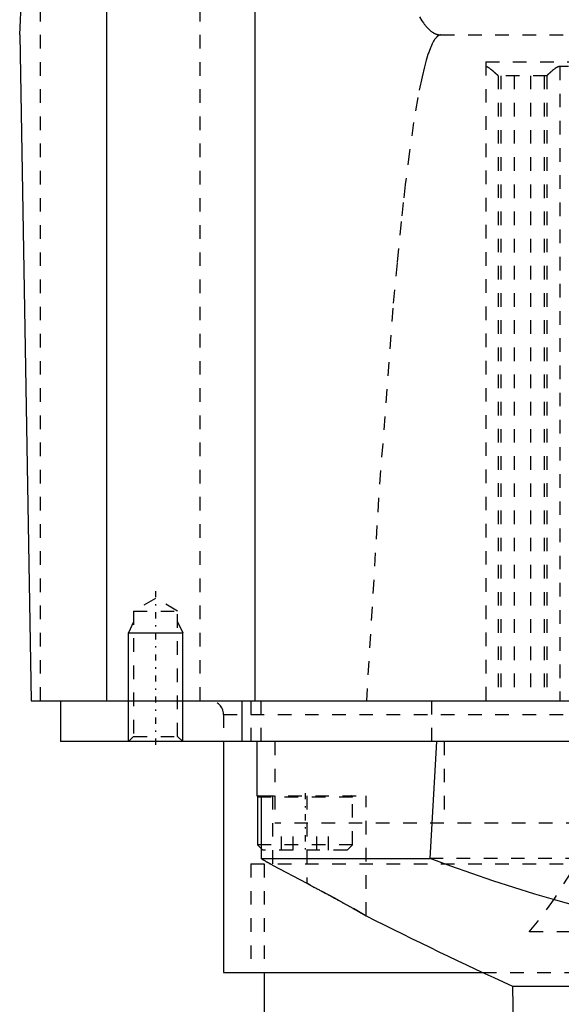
# Model space of a CAD drawing. Extents: x -70 to 70, y -1 to 571.
# Tile 3 of 13: x -58 to -18, y 180 to 253. Entities that reach past the tile are written whole.
import ezdxf

# ---------------------------------------------------------------- set-up
doc = ezdxf.new("R2010")
doc.units = 0
doc.linetypes.add('CENTER', pattern=[1.5, 0.45, -0.5, 0.05, -0.5])
doc.linetypes.add('DASHED', pattern=[2, 1, -1])
for name, color, linetype in [('AM_0', 7, 'CONTINUOUS'), ('AM_10', 7, 'CONTINUOUS'), ('AM_3', 7, 'DASHED'), ('AM_7', 7, 'CENTER')]:
    doc.layers.add(name, color=color, linetype=linetype)

msp = doc.modelspace()

# ---------------------------------------------------------------- linework, layer by layer
at = {"layer": 'AM_0', "color": 7, "linetype": 'CONTINUOUS'}
for p, q in [((-58, 251.5), (-50.806, 388.762)), ((-51.584, 202.5), (-51.584, 373.93)), ((-40.682, 202.5), (-40.682, 343.659)), ((-58, 251.5), (-57.145, 202.5)), ((-57.145, 202.5), (-0.158, 202.5)), ((-55, 202.5), (-55, 199.5)), ((-41.645, 202.5), (-41.645, 199.5)), ((55, 199.5), (-55, 199.5)), ((-43, 199.5), (-43, 182.5)), ((-40.559, 199.5), (-40.559, 195.5)), ((-27.783, 190.893), (-27.295, 199.5)), ((-40.559, 195.5), (-40.238, 195.5)), ((-40.5, 195.4), (-40.5, 191.9)), ((-40.239, 195.4), (-40.5, 195.4)), ((-40.238, 195.5), (-40.238, 190.893)), ((-40.5, 191.9), (-40.238, 191.638)), ((-40.239, 191.9), (-40.5, 191.9)), ((-40.238, 190.893), (-27.783, 190.893)), ((-39.389, 190.403), (-36.871, 189.067)), ((-34.118, 187.584), (-34.856, 187.989)), ((-32.5, 186.671), (-32.568, 186.71)), ((-43, 182.5), (-23.911, 182.5)), ((-40, 182.5), (-40, 178)), ((-21.744, 181.5), (-21.508, 168)), ((-21.744, 181.5), (21.744, 181.5))]:
    msp.add_line(p, q, dxfattribs=at)
for points in [[(-39.389, 190.403, 0), (-39.417, 190.418, 0), (-39.473, 190.449, 0), (-39.529, 190.479, 0), (-39.557, 190.494, 0), (-39.585, 190.51, 0), (-39.639, 190.54, 0), (-39.693, 190.57, 0), (-39.747, 190.6, 0), (-39.799, 190.629, 0), (-39.849, 190.658, 0), (-39.874, 190.672, 0), (-39.899, 190.686, 0), (-39.946, 190.714, 0), (-39.993, 190.741, 0), (-40.037, 190.768, 0), (-40.079, 190.793, 0), (-40.119, 190.817, 0), (-40.138, 190.829, 0), (-40.156, 190.84, 0), (-40.191, 190.863, 0), (-40.223, 190.883, 0), (-40.238, 190.893, 0)], [(-40.238, 190.893, 0), (-40.223, 190.883, 0), (-40.191, 190.863, 0), (-40.156, 190.841, 0), (-40.138, 190.829, 0), (-40.119, 190.817, 0), (-40.079, 190.793, 0), (-40.037, 190.768, 0), (-39.993, 190.741, 0), (-39.947, 190.714, 0), (-39.899, 190.687, 0), (-39.874, 190.672, 0), (-39.849, 190.658, 0), (-39.799, 190.629, 0), (-39.747, 190.6, 0), (-39.694, 190.57, 0), (-39.64, 190.54, 0), (-39.585, 190.51, 0), (-39.557, 190.494, 0), (-39.529, 190.479, 0), (-39.473, 190.449, 0), (-39.417, 190.418, 0), (-39.389, 190.403, 0)], [(27.783, 190.893, 0), (26.259, 190.325, 0), (23.188, 189.251, 0), (20.091, 188.269, 0), (18.537, 187.817, 0), (16.979, 187.393, 0), (13.859, 186.639, 0), (10.742, 186.019, 0), (7.637, 185.546, 0), (4.555, 185.228, 0), (1.507, 185.07, 0), (0, 185.05, 0), (-1.507, 185.07, 0), (-4.555, 185.228, 0), (-7.637, 185.546, 0), (-10.742, 186.019, 0), (-13.859, 186.639, 0), (-16.979, 187.393, 0), (-18.537, 187.817, 0), (-20.091, 188.269, 0), (-23.188, 189.251, 0), (-26.259, 190.325, 0), (-27.783, 190.893, 0)], [(-36.871, 189.067, 0), (-36.84, 189.051, 0), (-36.779, 189.019, 0), (-36.718, 188.987, 0), (-36.688, 188.971, 0), (-36.657, 188.955, 0), (-36.597, 188.922, 0), (-36.536, 188.89, 0), (-36.475, 188.858, 0), (-36.415, 188.826, 0), (-36.354, 188.794, 0), (-36.324, 188.778, 0), (-36.294, 188.762, 0), (-36.233, 188.73, 0), (-36.173, 188.698, 0), (-36.113, 188.666, 0), (-36.053, 188.635, 0), (-35.994, 188.603, 0), (-35.964, 188.587, 0), (-35.934, 188.571, 0), (-35.875, 188.539, 0), (-35.816, 188.508, 0), (-35.786, 188.492, 0), (-35.757, 188.476, 0), (-35.698, 188.445, 0), (-35.639, 188.413, 0), (-35.61, 188.397, 0), (-35.581, 188.382, 0), (-35.522, 188.35, 0), (-35.465, 188.319, 0), (-35.407, 188.288, 0), (-35.349, 188.257, 0), (-35.292, 188.226, 0), (-35.264, 188.211, 0), (-35.235, 188.195, 0), (-35.179, 188.165, 0), (-35.122, 188.134, 0), (-35.066, 188.104, 0), (-35.011, 188.074, 0), (-34.955, 188.043, 0), (-34.928, 188.028, 0), (-34.9, 188.013, 0), (-34.845, 187.984, 0), (-34.791, 187.954, 0), (-34.737, 187.924, 0), (-34.683, 187.895, 0), (-34.63, 187.866, 0), (-34.604, 187.851, 0), (-34.577, 187.837, 0), (-34.525, 187.808, 0), (-34.473, 187.779, 0), (-34.421, 187.751, 0), (-34.37, 187.723, 0), (-34.319, 187.695, 0), (-34.294, 187.681, 0), (-34.269, 187.667, 0), (-34.219, 187.639, 0), (-34.169, 187.612, 0), (-34.12, 187.585, 0), (-34.072, 187.558, 0), (-34.024, 187.532, 0), (-34, 187.518, 0), (-33.977, 187.505, 0), (-33.93, 187.479, 0), (-33.884, 187.454, 0), (-33.861, 187.441, 0), (-33.838, 187.428, 0), (-33.793, 187.403, 0), (-33.748, 187.378, 0), (-33.726, 187.366, 0), (-33.704, 187.353, 0), (-33.661, 187.329, 0), (-33.618, 187.305, 0), (-33.576, 187.282, 0), (-33.534, 187.258, 0), (-33.493, 187.235, 0), (-33.473, 187.224, 0), (-33.453, 187.213, 0), (-33.413, 187.19, 0), (-33.374, 187.168, 0), (-33.336, 187.147, 0), (-33.298, 187.126, 0), (-33.262, 187.105, 0), (-33.243, 187.095, 0), (-33.225, 187.084, 0), (-33.19, 187.064, 0), (-33.155, 187.045, 0), (-33.122, 187.026, 0), (-33.089, 187.007, 0), (-33.056, 186.989, 0), (-33.04, 186.98, 0), (-33.025, 186.971, 0), (-32.994, 186.954, 0), (-32.965, 186.937, 0), (-32.936, 186.92, 0), (-32.907, 186.904, 0), (-32.88, 186.889, 0), (-32.867, 186.881, 0), (-32.854, 186.874, 0), (-32.828, 186.859, 0), (-32.804, 186.845, 0), (-32.78, 186.832, 0), (-32.757, 186.818, 0), (-32.735, 186.806, 0), (-32.725, 186.8, 0), (-32.714, 186.794, 0), (-32.694, 186.782, 0), (-32.675, 186.771, 0), (-32.666, 186.766, 0), (-32.657, 186.761, 0), (-32.64, 186.751, 0), (-32.623, 186.742, 0), (-32.615, 186.737, 0), (-32.608, 186.733, 0), (-32.594, 186.725, 0), (-32.58, 186.717, 0), (-32.568, 186.71, 0), (-32.557, 186.704, 0), (-32.546, 186.698, 0), (-32.542, 186.695, 0), (-32.537, 186.692, 0), (-32.529, 186.688, 0), (-32.522, 186.684, 0), (-32.516, 186.68, 0), (-32.51, 186.677, 0), (-32.506, 186.675, 0), (-32.505, 186.674, 0), (-32.503, 186.673, 0), (-32.501, 186.672, 0), (-32.5, 186.671, 0), (-32.5, 186.671, 0)]]:
    msp.add_polyline3d(points, dxfattribs=at)
for centre, radius, start, end in [((-40.4, 195.4), 0.1, 90, 180), ((105.055, 459.032), 305.126, 243.20409, 245.44524)]:
    msp.add_arc(centre, radius, start, end, dxfattribs=at)
at = {"layer": 'AM_10', "color": 7, "linetype": 'CONTINUOUS'}
for p, q in [((-49.621, 208.3), (-50, 207.5)), ((-46.379, 208.3), (-46, 207.5)), ((-50, 199.5), (-50, 207.5)), ((-50, 207.5), (-46, 207.5)), ((-46, 199.5), (-46, 207.5))]:
    msp.add_line(p, q, dxfattribs=at)
at = {"layer": 'AM_3', "color": 6, "linetype": 'DASHED'}
for p, q in [((-56.476, 202.5), (-56.476, 280.583)), ((-44.725, 202.5), (-44.725, 257.5)), ((-27, 251.5), (27, 251.5)), ((-23.7, 249.517), (-23.7, 202.5)), ((-23.7, 249.517), (23.7, 249.517)), ((-17.608, 249.174), (-18.26, 249.174)), ((-18.26, 249.174), (-18.26, 202.5)), ((-22.794, 248.503), (-22.794, 202.5)), ((-19.213, 248.5), (-22.787, 248.5)), ((-22.596, 248.5), (-22.596, 202.5)), ((-21.6, 248.5), (-21.6, 202.5)), ((-20.4, 248.5), (-20.4, 202.5)), ((-19.404, 248.5), (-19.404, 202.5)), ((-19.206, 248.503), (-19.206, 202.5)), ((-48, 210.036), (-49.621, 209.1)), ((-46.379, 209.1), (-48, 210.036)), ((-49.621, 209.1), (-49.621, 199.879)), ((-49.621, 209.1), (-46.379, 209.1)), ((-46.379, 199.879), (-46.379, 209.1)), ((-41, 202.5), (-41, 199.5)), ((-40.225, 199.5), (-40.225, 202.5)), ((-27.679, 199.5), (-27.679, 202.5)), ((-43, 201.5), (-43, 199.5)), ((-43, 201.5), (43, 201.5)), ((-49.621, 199.879), (-50, 199.5)), ((-49.621, 199.879), (-46.379, 199.879)), ((-46, 199.5), (-46.379, 199.879)), ((-39.215, 199.5), (-39.215, 193.5)), ((-26.753, 199.5), (-26.753, 193.5)), ((-33.5, 195.4), (-40.239, 195.4)), ((-40.238, 195.5), (-32.5, 195.5)), ((-39.389, 195.5), (-39.389, 190.403)), ((-36.871, 195.5), (-36.871, 189.067)), ((-33.5, 191.9), (-33.5, 195.4)), ((-32.5, 186.671), (-32.5, 195.5)), ((39.215, 193.5), (-39.215, 193.5)), ((-38.732, 191.5), (-38.732, 193.5)), ((-37.866, 191.5), (-37.866, 193.5)), ((-36.134, 191.5), (-36.134, 193.5)), ((-35.268, 191.5), (-35.268, 193.5)), ((-33.5, 191.9), (-40.239, 191.9)), ((-40.238, 191.638), (-40.1, 191.5)), ((-33.9, 191.5), (-40.1, 191.5)), ((-33.9, 191.5), (-33.5, 191.9)), ((-16.842, 190.893), (-27.783, 190.893)), ((-41, 190.5), (-41, 182.5)), ((-41, 190.5), (41, 190.5)), ((-40, 190.5), (-40, 182.5)), ((-34.856, 187.989), (-36.871, 189.067)), ((-32.568, 186.71), (-34.118, 187.584)), ((20.535, 185.5), (-20.535, 185.5)), ((-23.911, 182.5), (23.911, 182.5))]:
    msp.add_line(p, q, dxfattribs=at)
for points in [[(-28.589, 252.841, 0), (-28.403, 252.544, 0), (-28.294, 252.388, 0), (-28.263, 252.346, 0), (-28.231, 252.305, 0), (-28.216, 252.284, 0), (-28.2, 252.264, 0), (-28.169, 252.225, 0), (-28.138, 252.187, 0), (-28.107, 252.15, 0), (-28.076, 252.114, 0), (-28.045, 252.079, 0), (-28.029, 252.062, 0), (-28.013, 252.045, 0), (-27.982, 252.012, 0), (-27.951, 251.98, 0), (-27.92, 251.949, 0), (-27.889, 251.919, 0), (-27.858, 251.89, 0), (-27.842, 251.876, 0), (-27.826, 251.862, 0), (-27.795, 251.835, 0), (-27.764, 251.81, 0), (-27.733, 251.785, 0), (-27.702, 251.761, 0), (-27.671, 251.738, 0), (-27.655, 251.727, 0), (-27.639, 251.717, 0), (-27.608, 251.696, 0), (-27.577, 251.677, 0), (-27.561, 251.667, 0), (-27.546, 251.658, 0), (-27.515, 251.64, 0), (-27.484, 251.624, 0), (-27.468, 251.616, 0), (-27.452, 251.608, 0), (-27.421, 251.594, 0), (-27.39, 251.581, 0), (-27.359, 251.568, 0), (-27.328, 251.557, 0), (-27.296, 251.547, 0), (-27.281, 251.542, 0), (-27.265, 251.537, 0), (-27.234, 251.529, 0), (-27.203, 251.522, 0), (-27.172, 251.516, 0), (-27.14, 251.51, 0), (-27.109, 251.506, 0), (-27.094, 251.505, 0), (-27.078, 251.503, 0), (-27.047, 251.501, 0), (-27.016, 251.5, 0), (-27, 251.5, 0)], [(-27, 251.5, 0), (-27.004, 251.5, 0), (-27.013, 251.5, 0), (-27.021, 251.499, 0), (-27.026, 251.499, 0), (-27.03, 251.499, 0), (-27.039, 251.498, 0), (-27.047, 251.496, 0), (-27.056, 251.495, 0), (-27.064, 251.493, 0), (-27.073, 251.492, 0), (-27.077, 251.49, 0), (-27.082, 251.489, 0), (-27.09, 251.487, 0), (-27.099, 251.484, 0), (-27.107, 251.482, 0), (-27.116, 251.479, 0), (-27.125, 251.475, 0), (-27.129, 251.474, 0), (-27.133, 251.472, 0), (-27.142, 251.468, 0), (-27.15, 251.464, 0), (-27.155, 251.462, 0), (-27.159, 251.46, 0), (-27.168, 251.455, 0), (-27.176, 251.451, 0), (-27.181, 251.448, 0), (-27.185, 251.446, 0), (-27.193, 251.44, 0), (-27.202, 251.435, 0), (-27.211, 251.429, 0), (-27.219, 251.424, 0), (-27.228, 251.417, 0), (-27.232, 251.414, 0), (-27.236, 251.411, 0), (-27.245, 251.404, 0), (-27.254, 251.398, 0), (-27.262, 251.391, 0), (-27.271, 251.383, 0), (-27.279, 251.376, 0), (-27.284, 251.372, 0), (-27.288, 251.368, 0), (-27.297, 251.36, 0), (-27.305, 251.352, 0), (-27.314, 251.343, 0), (-27.322, 251.335, 0), (-27.331, 251.326, 0), (-27.335, 251.321, 0), (-27.34, 251.316, 0), (-27.348, 251.307, 0), (-27.357, 251.297, 0), (-27.387, 251.262, 0), (-27.438, 251.194, 0), (-27.464, 251.157, 0), (-27.49, 251.118, 0), (-27.542, 251.033, 0), (-27.593, 250.94, 0), (-27.645, 250.838, 0), (-27.696, 250.728, 0), (-27.748, 250.61, 0), (-27.774, 250.547, 0), (-27.799, 250.483, 0), (-27.851, 250.347, 0), (-27.902, 250.203, 0), (-27.928, 250.128, 0), (-27.954, 250.051, 0), (-28.005, 249.89, 0), (-28.057, 249.721, 0), (-28.083, 249.633, 0), (-28.108, 249.543, 0), (-28.16, 249.357, 0), (-28.211, 249.162, 0), (-28.391, 248.414, 0), (-28.7, 246.892, 0), (-29.008, 245.066, 0), (-29.315, 242.937, 0), (-29.621, 240.505, 0), (-29.774, 239.176, 0), (-29.927, 237.772, 0), (-30.232, 234.738, 0), (-30.536, 231.404, 0), (-31.591, 217.389, 0), (-32.483, 202.5, 0)], [(-22.794, 248.503, 0), (-22.794, 248.504, 0), (-22.796, 248.505, 0), (-22.797, 248.506, 0), (-22.798, 248.507, 0), (-22.799, 248.508, 0), (-22.801, 248.51, 0), (-22.804, 248.512, 0), (-22.806, 248.515, 0), (-22.809, 248.517, 0), (-22.812, 248.52, 0), (-22.813, 248.521, 0), (-22.815, 248.523, 0), (-22.818, 248.526, 0), (-22.822, 248.529, 0), (-22.826, 248.533, 0), (-22.83, 248.536, 0), (-22.834, 248.54, 0), (-22.836, 248.542, 0), (-22.838, 248.544, 0), (-22.843, 248.548, 0), (-22.847, 248.553, 0), (-22.85, 248.555, 0), (-22.852, 248.557, 0), (-22.857, 248.562, 0), (-22.862, 248.567, 0), (-22.865, 248.569, 0), (-22.868, 248.572, 0), (-22.873, 248.577, 0), (-22.879, 248.582, 0), (-22.885, 248.588, 0), (-22.891, 248.593, 0), (-22.897, 248.599, 0), (-22.9, 248.602, 0), (-22.904, 248.605, 0), (-22.91, 248.611, 0), (-22.917, 248.617, 0), (-22.924, 248.623, 0), (-22.931, 248.63, 0), (-22.938, 248.636, 0), (-22.941, 248.64, 0), (-22.945, 248.643, 0), (-22.952, 248.65, 0), (-22.96, 248.656, 0), (-22.967, 248.663, 0), (-22.975, 248.67, 0), (-22.982, 248.677, 0), (-22.986, 248.681, 0), (-22.99, 248.684, 0), (-22.998, 248.692, 0), (-23.006, 248.699, 0), (-23.014, 248.706, 0), (-23.022, 248.714, 0), (-23.031, 248.721, 0), (-23.035, 248.725, 0), (-23.039, 248.728, 0), (-23.047, 248.736, 0), (-23.055, 248.744, 0), (-23.085, 248.77, 0), (-23.112, 248.794, 0), (-23.139, 248.818, 0), (-23.196, 248.867, 0), (-23.256, 248.917, 0), (-23.319, 248.968, 0), (-23.383, 249.017, 0), (-23.421, 249.044, 0), (-23.432, 249.052, 0), (-23.443, 249.059, 0), (-23.449, 249.063, 0), (-23.454, 249.067, 0), (-23.465, 249.074, 0), (-23.477, 249.081, 0), (-23.482, 249.085, 0), (-23.488, 249.088, 0), (-23.499, 249.095, 0), (-23.511, 249.101, 0), (-23.516, 249.105, 0), (-23.522, 249.108, 0), (-23.534, 249.114, 0), (-23.545, 249.12, 0), (-23.557, 249.126, 0), (-23.569, 249.132, 0), (-23.581, 249.137, 0), (-23.587, 249.14, 0), (-23.593, 249.142, 0), (-23.605, 249.147, 0), (-23.617, 249.151, 0), (-23.629, 249.155, 0), (-23.642, 249.159, 0), (-23.654, 249.163, 0), (-23.661, 249.164, 0), (-23.667, 249.166, 0), (-23.68, 249.168, 0), (-23.693, 249.17, 0), (-23.7, 249.171, 0)], [(-18.26, 249.174, 0), (-18.267, 249.174, 0), (-18.281, 249.173, 0), (-18.295, 249.172, 0), (-18.302, 249.171, 0), (-18.309, 249.17, 0), (-18.323, 249.168, 0), (-18.336, 249.165, 0), (-18.349, 249.162, 0), (-18.362, 249.158, 0), (-18.375, 249.154, 0), (-18.381, 249.152, 0), (-18.387, 249.15, 0), (-18.4, 249.145, 0), (-18.412, 249.14, 0), (-18.425, 249.135, 0), (-18.437, 249.129, 0), (-18.449, 249.123, 0), (-18.455, 249.12, 0), (-18.461, 249.117, 0), (-18.473, 249.111, 0), (-18.484, 249.104, 0), (-18.49, 249.101, 0), (-18.496, 249.098, 0), (-18.508, 249.091, 0), (-18.519, 249.084, 0), (-18.525, 249.08, 0), (-18.531, 249.076, 0), (-18.542, 249.069, 0), (-18.554, 249.061, 0), (-18.565, 249.054, 0), (-18.576, 249.046, 0), (-18.588, 249.038, 0), (-18.593, 249.034, 0), (-18.599, 249.03, 0), (-18.61, 249.022, 0), (-18.621, 249.014, 0), (-18.66, 248.985, 0), (-18.725, 248.933, 0), (-18.787, 248.881, 0), (-18.847, 248.83, 0), (-18.875, 248.805, 0), (-18.903, 248.781, 0), (-18.934, 248.753, 0), (-18.942, 248.745, 0), (-18.951, 248.738, 0), (-18.955, 248.734, 0), (-18.96, 248.73, 0), (-18.968, 248.722, 0), (-18.976, 248.715, 0), (-18.985, 248.707, 0), (-18.993, 248.7, 0), (-19.001, 248.692, 0), (-19.005, 248.688, 0), (-19.009, 248.685, 0), (-19.018, 248.677, 0), (-19.025, 248.67, 0), (-19.033, 248.663, 0), (-19.041, 248.656, 0), (-19.049, 248.649, 0), (-19.052, 248.645, 0), (-19.056, 248.642, 0), (-19.063, 248.635, 0), (-19.071, 248.629, 0), (-19.078, 248.622, 0), (-19.085, 248.616, 0), (-19.092, 248.609, 0), (-19.095, 248.606, 0), (-19.098, 248.603, 0), (-19.105, 248.597, 0), (-19.111, 248.591, 0), (-19.117, 248.586, 0), (-19.123, 248.58, 0), (-19.129, 248.575, 0), (-19.132, 248.572, 0), (-19.135, 248.569, 0), (-19.14, 248.564, 0), (-19.145, 248.559, 0), (-19.148, 248.557, 0), (-19.151, 248.555, 0), (-19.155, 248.55, 0), (-19.16, 248.546, 0), (-19.162, 248.544, 0), (-19.165, 248.542, 0), (-19.169, 248.538, 0), (-19.173, 248.534, 0), (-19.177, 248.53, 0), (-19.181, 248.527, 0), (-19.184, 248.523, 0), (-19.186, 248.522, 0), (-19.187, 248.52, 0), (-19.19, 248.518, 0), (-19.193, 248.515, 0), (-19.196, 248.513, 0), (-19.198, 248.51, 0), (-19.201, 248.508, 0), (-19.202, 248.507, 0), (-19.202, 248.507, 0), (-19.204, 248.505, 0), (-19.206, 248.504, 0), (-19.206, 248.503, 0)], [(-22.787, 248.5, 0), (-22.788, 248.5, 0), (-22.79, 248.501, 0), (-22.792, 248.502, 0), (-22.794, 248.503, 0)], [(-19.206, 248.503, 0), (-19.208, 248.502, 0), (-19.21, 248.501, 0), (-19.212, 248.5, 0), (-19.213, 248.5, 0)], [(-16.842, 190.893, 0), (-17.444, 189.861, 0), (-18.669, 187.933, 0), (-19.911, 186.238, 0), (-20.535, 185.5, 0)]]:
    msp.add_polyline3d(points, dxfattribs=at)
for centre, radius in [((-44, 201.5), 1), ((-33.6, 195.4), 0.1)]:
    msp.add_arc(centre, radius, 0, 90, dxfattribs=at)
at = {"layer": 'AM_7', "color": 4, "linetype": 'CENTER'}
for p, q in [((-48, 210.563), (-48, 198.973)), ((-37, 195.7), (-37, 191.3))]:
    msp.add_line(p, q, dxfattribs=at)

doc.saveas('drawing.dxf')
